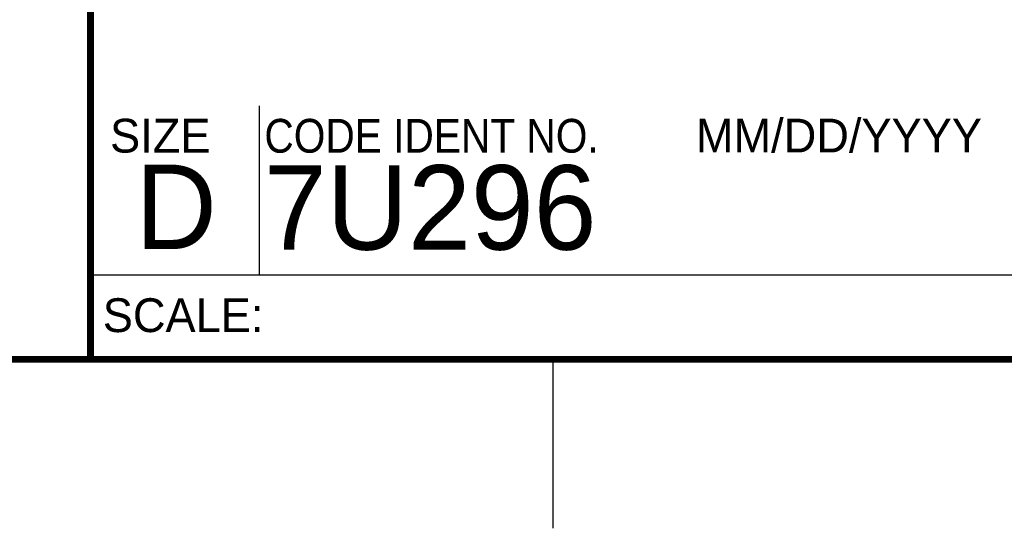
# Model space of a CAD drawing. Header units: inches. Extents: x 0 to 34, y 0 to 22.
# Tile 9 of 27: x 28.2 to 31.1, y 0 to 1.5. Entities that reach past the tile are written whole.
import ezdxf

# ---------------------------------------------------------------- set-up
doc = ezdxf.new("R2010")
doc.units = ezdxf.units.IN
doc.header["$LTSCALE"] = 1.87
doc.header["$MEASUREMENT"] = 0
doc.layers.get('0').update_dxf_attribs({"linetype": 'CONTINUOUS'})
doc.styles.add('TEXTSTYLE_2', font='txt')
doc.styles.add('TEXTSTYLE_3', font='txt', dxfattribs={"width": 0.9})

msp = doc.modelspace()

# ---------------------------------------------------------------- linework, layer by layer
at = {"color": 2, "linetype": 'CONTINUOUS'}
for p, q in [((28.88002, 0.75), (28.88002, 1.25)), ((28.38002, 0.75), (33.50002, 0.75)), ((29.75002, 0), (29.75002, 0.5))]:
    msp.add_line(p, q, dxfattribs=at)
at = {"color": 7, "linetype": 'CONTINUOUS', "const_width": 0.02}
for points in [[(28.38002, 3), (28.38002, 0.5)], [(0.50002, 0.5), (33.50002, 0.5)]]:
    msp.add_lwpolyline(points, dxfattribs=at)

# ---------------------------------------------------------------- texts
at = {"color": 2, "linetype": 'CONTINUOUS', "char_height": 0.1, "attachment_point": 1, "line_spacing_factor": 0.9}
for s, insert, width, style in [('SIZE', (28.43795, 1.21181), 0.4, 'TEXTSTYLE_2'), ('CODE IDENT NO.', (28.89492, 1.21148), 1.26, 'TEXTSTYLE_3'), ('MM/DD/YYYY', (30.17212, 1.21211), 1, 'TEXTSTYLE_2'), ('SCALE:', (28.41638, 0.68064), 0.6, 'TEXTSTYLE_2')]:
    msp.add_mtext(s, dxfattribs=dict(at, insert=insert, width=width, style=style))
at = {"color": 7, "linetype": 'CONTINUOUS', "char_height": 0.25, "attachment_point": 1, "line_spacing_factor": 0.9, "style": 'TEXTSTYLE_2'}
for s, insert, width in [('7U296', (28.89285, 1.07447), 1.25), ('D  ', (28.51282, 1.07639), 0.75)]:
    msp.add_mtext(s, dxfattribs=dict(at, insert=insert, width=width))

doc.saveas('drawing.dxf')
